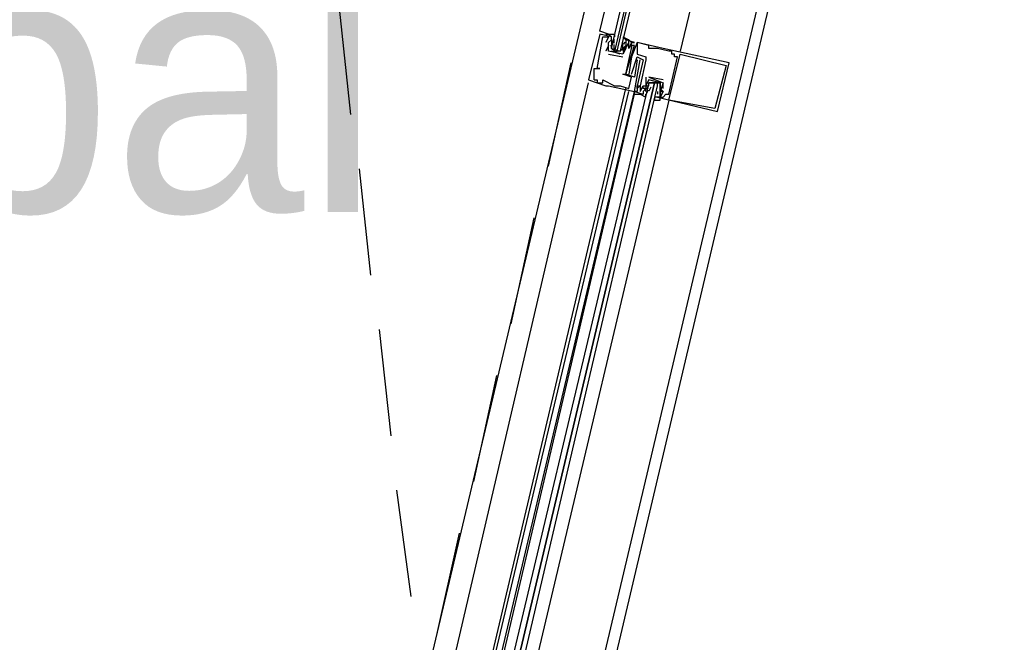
# Model space of a CAD drawing. Header units: feet. Extents: x -79 to 198, y -22 to 181.
# Tile 245 of 256: x 130.91 to 135.49, y 115.78 to 118.67. Entities that reach past the tile are written whole.
import ezdxf
from ezdxf.enums import TextEntityAlignment as Align

# ---------------------------------------------------------------- set-up
doc = ezdxf.new("R2010")
doc.units = ezdxf.units.FT
doc.layers.add('A-LINEA', color=7, linetype='CONTINUOUS')
doc.layers.add('A-NOMBRE-ESPACIO', color=2, linetype='CONTINUOUS')

msp = doc.modelspace()

# ---------------------------------------------------------------- linework, layer by layer
at = {"layer": 'A-LINEA'}
for p, q in [((132.3067, 109.8711), (135.4933, 123.3644)), ((134.4133, 122.4044), (132.5333, 114.4578)), ((135.1733, 122.2311), (133.2933, 114.2844)), ((132.4, 118.7244), (132.4533, 118.2311)), ((133.6667, 118.5911), (133.6133, 118.6044)), ((133.6133, 118.6044), (133.6133, 118.6044)), ((133.6267, 118.5911), (133.6267, 118.5911)), ((133.64, 118.5911), (133.64, 118.5911)), ((133.6533, 118.5911), (133.6533, 118.5911)), ((133.6667, 118.5911), (133.6667, 118.5911)), ((133.6799, 118.568), (133.6788, 118.5799)), ((133.6792, 118.5627), (133.6789, 118.581)), ((133.64, 118.5644), (133.64, 118.5644)), ((133.6533, 118.5511), (133.64, 118.5244)), ((133.6533, 118.5644), (133.6533, 118.5644)), ((133.6533, 118.5644), (133.6533, 118.5644)), ((133.6533, 118.5511), (133.6533, 118.5511)), ((133.6665, 118.5413), (133.6655, 118.5532)), ((133.6667, 118.5778), (133.6667, 118.5778)), ((133.6667, 118.5778), (133.6667, 118.5644)), ((133.6667, 118.5644), (133.6667, 118.5644)), ((133.6667, 118.5511), (133.6667, 118.5511)), ((133.6667, 118.5378), (133.6667, 118.5378)), ((133.6791, 118.5355), (133.6786, 118.5559)), ((133.7067, 118.5378), (133.7067, 118.5378)), ((133.72, 118.5778), (133.72, 118.5778)), ((133.72, 118.5511), (133.72, 118.5644)), ((133.72, 118.5511), (133.72, 118.5511)), ((133.7314, 118.5483), (133.7217, 118.5303)), ((133.7285, 118.5667), (133.7223, 118.5565)), ((133.7285, 118.54), (133.7223, 118.5298)), ((133.7333, 118.5778), (133.7333, 118.5778)), ((133.7333, 118.5644), (133.7333, 118.5644)), ((133.7333, 118.5511), (133.7333, 118.5511)), ((133.7333, 118.5511), (133.7333, 118.5511)), ((133.7333, 118.5378), (133.7333, 118.5378)), ((133.7333, 118.5378), (133.7333, 118.5378)), ((133.7436, 118.5604), (133.7352, 118.5441)), ((133.7467, 118.5778), (133.7467, 118.5778)), ((133.7467, 118.5378), (133.7467, 118.5378)), ((133.7467, 118.5378), (133.7467, 118.5378)), ((133.76, 118.5644), (133.76, 118.5644)), ((133.76, 118.5644), (133.76, 118.5644)), ((133.76, 118.5511), (133.76, 118.5511)), ((133.76, 118.5378), (133.76, 118.5378)), ((133.76, 118.5378), (133.76, 118.5378)), ((133.7733, 118.5644), (133.7733, 118.5644)), ((133.7733, 118.5511), (133.7733, 118.5511)), ((133.7867, 118.5644), (133.7867, 118.5644)), ((133.7867, 118.5644), (133.7867, 118.5644)), ((133.84, 118.5511), (133.84, 118.5511)), ((133.84, 118.5378), (133.84, 118.5378)), ((133.8533, 118.5378), (133.8533, 118.5378)), ((133.8667, 118.5378), (133.8667, 118.5378)), ((133.88, 118.5378), (133.88, 118.5378)), ((133.9067, 118.5378), (133.9067, 118.5378)), ((133.64, 118.5244), (133.64, 118.5244)), ((133.6533, 118.5244), (133.6533, 118.5244)), ((133.6533, 118.5244), (133.6533, 118.5244)), ((133.6533, 118.5111), (133.72, 118.4978)), ((133.6533, 118.5111), (133.6533, 118.5111)), ((133.7067, 118.5111), (133.6667, 118.5244)), ((133.68, 118.5244), (133.6933, 118.5244)), ((133.7067, 118.5244), (133.7067, 118.5244)), ((133.72, 118.5111), (133.72, 118.5111)), ((133.72, 118.5111), (133.72, 118.5111)), ((133.72, 118.4978), (133.72, 118.4978)), ((133.76, 118.4978), (133.76, 118.4978)), ((133.7867, 118.5111), (133.7867, 118.5111)), ((133.7867, 118.4978), (133.7867, 118.4978)), ((133.8267, 118.4978), (133.8267, 118.4978)), ((133.9333, 118.5244), (133.9333, 118.5244)), ((133.9467, 118.5244), (133.9467, 118.5244)), ((133.9467, 118.5111), (133.9467, 118.5111)), ((133.96, 118.5111), (133.96, 118.5111)), ((133.96, 118.4978), (133.96, 118.4978)), ((133.9733, 118.4978), (133.9733, 118.4978)), ((133.9867, 118.5111), (133.9867, 118.5111)), ((133.3733, 117.9911), (133.48, 118.4711)), ((133.5867, 118.4444), (133.5867, 118.4444)), ((133.6, 118.4444), (133.6, 118.4444)), ((133.6, 118.4444), (133.6, 118.4444)), ((133.6133, 118.4444), (133.6133, 118.4444)), ((133.7867, 118.4844), (133.7867, 118.4844)), ((133.8, 118.4844), (133.8, 118.4844)), ((133.8133, 118.4844), (133.8133, 118.4844)), ((133.8267, 118.4844), (133.8267, 118.4844)), ((134.2, 118.4578), (134.2, 118.4578)), ((134.2133, 118.4711), (134.2133, 118.4711)), ((133.72, 118.4178), (133.72, 118.4178)), ((133.7333, 118.4178), (133.7333, 118.4178)), ((133.7333, 118.4178), (133.7333, 118.4178)), ((133.7467, 118.4178), (133.7467, 118.4178)), ((133.76, 118.4178), (133.76, 118.4178)), ((133.76, 118.4044), (133.76, 118.4044)), ((133.7733, 118.4044), (133.7733, 118.4044)), ((133.8267, 118.4044), (133.8267, 118.3644)), ((133.8267, 118.4044), (133.8267, 118.4044)), ((133.9067, 118.3911), (133.84, 118.4044)), ((133.84, 118.4044), (133.84, 118.4044)), ((133.84, 118.4044), (133.84, 118.4044)), ((132.7333, 114.8311), (133.56, 118.3778)), ((132.8933, 114.7911), (133.7333, 118.3511)), ((133.56, 118.3911), (133.56, 118.3911)), ((133.5867, 118.3911), (133.5867, 118.3911)), ((133.6, 118.3911), (133.6, 118.3911)), ((133.6, 118.3778), (133.6, 118.3778)), ((133.6267, 118.3911), (133.6267, 118.3911)), ((133.6267, 118.3778), (133.6267, 118.3778)), ((133.64, 118.3644), (133.64, 118.3644)), ((133.6533, 118.3644), (133.6533, 118.3644)), ((133.68, 118.3644), (133.68, 118.3644)), ((133.6933, 118.3644), (133.6933, 118.3644)), ((133.7067, 118.3644), (133.7067, 118.3644)), ((133.7467, 118.3511), (133.7467, 118.3511)), ((133.7867, 118.3644), (133.7867, 118.3644)), ((133.7867, 118.3644), (133.7867, 118.3644)), ((133.7867, 118.3511), (133.7867, 118.3511)), ((133.7867, 118.3511), (133.7867, 118.3511)), ((133.8, 118.3644), (133.8, 118.3644)), ((133.8, 118.3644), (133.8, 118.3644)), ((133.8133, 118.3644), (133.8133, 118.3644)), ((133.8133, 118.3644), (133.8133, 118.3644)), ((133.8133, 118.3511), (133.8133, 118.3511)), ((133.8267, 118.3644), (133.8267, 118.3644)), ((133.8267, 118.3644), (133.8267, 118.3644)), ((133.8267, 118.3511), (133.8267, 118.3511)), ((133.8267, 118.3378), (133.8267, 118.3511)), ((133.8315, 118.3489), (133.8377, 118.359)), ((133.84, 118.3911), (133.84, 118.3911)), ((133.84, 118.3911), (133.84, 118.3911)), ((133.84, 118.3778), (133.84, 118.3778)), ((133.84, 118.3644), (133.84, 118.3644)), ((133.84, 118.3511), (133.84, 118.3511)), ((133.842, 118.3406), (133.8516, 118.3585)), ((133.8667, 118.3778), (133.8667, 118.3778)), ((133.88, 118.3511), (133.88, 118.3511)), ((133.8933, 118.3511), (133.8933, 118.3511)), ((133.8942, 118.3534), (133.8948, 118.333)), ((133.9067, 118.3911), (133.9067, 118.3911)), ((133.9067, 118.3778), (133.9067, 118.3778)), ((133.9067, 118.3511), (133.9067, 118.3778)), ((133.9067, 118.3778), (133.9067, 118.3778)), ((133.9067, 118.3778), (133.9067, 118.3778)), ((133.9067, 118.3511), (133.9067, 118.3511)), ((132.9067, 114.7911), (133.7467, 118.3378)), ((132.9333, 114.7911), (133.7733, 118.3378)), ((132.9467, 114.7911), (133.7733, 118.3244)), ((133.7733, 118.3244), (133.7733, 118.3378)), ((133.7733, 118.3378), (133.7733, 118.3378)), ((133.7733, 118.3378), (133.7733, 118.3378)), ((133.7733, 118.3244), (133.7733, 118.3378)), ((133.7733, 118.3244), (133.7733, 118.3378)), ((133.7867, 118.3378), (133.7867, 118.3378)), ((133.8, 118.3378), (133.8, 118.3378)), ((133.8133, 118.3244), (133.8133, 118.3244)), ((133.8267, 118.3378), (133.8267, 118.3378)), ((133.8297, 118.3285), (133.8381, 118.3448)), ((133.8315, 118.3355), (133.8377, 118.3457)), ((133.88, 118.3378), (133.88, 118.3244)), ((133.88, 118.3378), (133.88, 118.3378)), ((133.88, 118.3244), (133.88, 118.3244)), ((133.88, 118.3111), (133.88, 118.3111)), ((133.8933, 118.3378), (133.8933, 118.3378)), ((133.8933, 118.3378), (133.8933, 118.3378)), ((133.8933, 118.3244), (133.8933, 118.3244)), ((133.8933, 118.3111), (133.8933, 118.3111)), ((133.8933, 118.3111), (133.8933, 118.3111)), ((133.8935, 118.3476), (133.8945, 118.3357)), ((133.8935, 118.3342), (133.8945, 118.3224)), ((133.8941, 118.3262), (133.8944, 118.3079)), ((133.9067, 118.3378), (133.9067, 118.3378)), ((133.9067, 118.3378), (133.9067, 118.3378)), ((133.9067, 118.3111), (133.9067, 118.3111)), ((133.92, 118.3244), (133.92, 118.3244)), ((133.9333, 118.3244), (133.9333, 118.3244)), ((133.9333, 118.2978), (133.0933, 114.7511)), ((133.9333, 118.2978), (133.9333, 118.2978)), ((134.1467, 118.2578), (134.1467, 118.2578)), ((134.16, 118.2444), (134.16, 118.2444)), ((132.4933, 117.9778), (132.5467, 117.4844)), ((133.2, 117.2578), (133.3067, 117.7511)), ((132.5867, 117.2311), (132.64, 116.7378)), ((133.0267, 116.5244), (133.1333, 117.0178)), ((132.6667, 116.4844), (132.7333, 115.9911)), ((132.8533, 115.8044), (132.96, 116.2844))]:
    msp.add_line(p, q, dxfattribs=at)
for points in [[(134.88, 122.2978), (134.4667, 120.5244), (133.9867, 118.5244)], [(133.64, 118.6044), (133.6533, 118.6044), (133.6133, 118.6178), (134.0933, 120.6044)], [(134.2, 120.5778), (133.7067, 118.5244), (133.6933, 118.5244), (134.1733, 120.5911), (133.68, 118.5244), (133.6667, 118.5378), (134.1467, 120.5911)], [(133.6133, 118.6044), (133.56, 118.3911), (133.64, 118.3644), (133.6533, 118.3644), (133.7733, 118.3378), (133.8, 118.4844), (133.8, 118.4844)], [(133.5867, 118.3911), (133.5867, 118.4444), (133.6, 118.4444), (133.6133, 118.4444), (133.6, 118.4444), (133.6267, 118.5911), (133.64, 118.5911), (133.6533, 118.5911), (133.64, 118.5644)], [(133.64, 118.6044), (133.6533, 118.6044), (133.6133, 118.6178)], [(133.64, 118.6044), (133.6533, 118.6044), (133.6133, 118.6178)], [(133.6533, 118.5378), (133.6533, 118.5511), (133.6533, 118.5644), (133.6667, 118.5778), (133.6667, 118.5911), (133.6533, 118.6044), (133.68, 118.6044), (133.68, 118.5911)], [(133.7333, 118.5778), (133.72, 118.5911), (133.7467, 118.5778), (133.7333, 118.5778), (133.7333, 118.5644), (133.7333, 118.5511), (133.72, 118.5378), (133.72, 118.5244)], [(133.5867, 118.3911), (133.6, 118.3911), (133.6, 118.3778), (133.6267, 118.3778), (133.6267, 118.3911), (133.68, 118.3644), (133.6933, 118.3644), (133.7067, 118.3644), (133.7467, 118.3511), (133.76, 118.4044), (133.72, 118.4178), (133.7333, 118.4178), (133.76, 118.5378), (133.76, 118.5378)], [(133.7333, 118.5511), (133.7333, 118.5378), (133.7333, 118.5511), (133.72, 118.5111), (133.6533, 118.5244), (133.6533, 118.5644), (133.6667, 118.5778), (133.6667, 118.5778)], [(133.6667, 118.5644), (133.6667, 118.5511), (133.6667, 118.5378), (133.7067, 118.5244), (133.72, 118.5378), (133.72, 118.5511)], [(133.7333, 118.5378), (133.7333, 118.5378), (133.72, 118.5111), (133.72, 118.5111)], [(133.7867, 118.4844), (133.7733, 118.4044), (133.7333, 118.4178), (133.7733, 118.5511), (133.76, 118.5511), (133.76, 118.5378), (133.76, 118.5644), (133.7733, 118.5644), (133.7333, 118.5778)], [(133.7467, 118.5378), (133.7467, 118.5778), (133.76, 118.5644), (133.7467, 118.5378)], [(133.8933, 118.3111), (133.88, 118.3111), (134.16, 118.2444), (134.2133, 118.4711), (133.9067, 118.5378), (133.7867, 118.5644), (133.76, 118.4978), (133.7467, 118.4178)], [(133.9067, 118.3378), (133.9067, 118.3378), (133.8933, 118.3111), (133.9067, 118.3111), (133.92, 118.3244), (133.9333, 118.3244), (133.9733, 118.4978), (133.96, 118.4978), (133.96, 118.5111), (133.9467, 118.5111), (133.9467, 118.5244), (133.9333, 118.5244), (133.88, 118.5378), (133.8667, 118.5378), (133.8533, 118.5378), (133.84, 118.5378), (133.84, 118.5511), (133.7867, 118.5644), (133.7867, 118.5111), (133.8267, 118.4978), (133.8267, 118.4844), (133.8, 118.3644), (133.8, 118.3644), (133.8, 118.3378), (133.8133, 118.3644), (133.8133, 118.3644)], [(133.76, 118.4178), (133.7867, 118.4978), (133.8133, 118.4844), (133.7867, 118.3644), (133.7867, 118.3511), (133.7867, 118.3644), (133.8, 118.3644), (133.7867, 118.3511), (133.7867, 118.3378), (133.7733, 118.3378), (133.8133, 118.3244)], [(134.2, 118.4578), (134.1467, 118.2578), (133.9333, 118.2978), (133.9867, 118.5111), (134.2, 118.4578)], [(133.84, 118.4044), (133.9067, 118.3778), (133.8933, 118.3378)], [(133.04, 114.7644), (133.88, 118.3644), (133.88, 118.3778), (133.8667, 118.3778), (133.0133, 114.7644), (133.8667, 118.3778), (133.8533, 118.3778), (133.84, 118.3778), (132.9867, 114.7778)], [(133.84, 118.3911), (133.8267, 118.3644), (133.8267, 118.3511), (133.8133, 118.3378), (133.8133, 118.3244), (133.8, 118.3244), (133.8267, 118.3111), (133.8267, 118.3244)], [(133.8267, 118.3511), (133.8133, 118.3511), (133.8133, 118.3644), (133.8267, 118.3644), (133.84, 118.3911)], [(133.8267, 118.3644), (133.84, 118.3644), (133.84, 118.3778), (133.8933, 118.3778), (133.8933, 118.3511)], [(133.88, 118.3111), (133.8667, 118.3111), (133.8667, 118.2978), (133.8933, 118.2978), (133.8933, 118.3111), (133.88, 118.3111), (133.8933, 118.3111), (133.8933, 118.3244), (133.8933, 118.3378), (133.8933, 118.3511), (133.8933, 118.3778), (133.84, 118.3911)], [(133.8933, 118.3378), (133.8933, 118.3511), (133.9067, 118.3378), (133.8933, 118.3378), (133.8933, 118.3244)], [(133.7733, 118.3244), (133.8, 118.3244), (133.8, 118.3244)], [(133.7733, 118.3244), (133.8, 118.3244), (133.8, 118.3244)], [(133.7733, 118.3244), (133.8, 118.3244), (133.8, 118.3244)]]:
    msp.add_lwpolyline(points, dxfattribs=at)

# ---------------------------------------------------------------- texts
at = {"layer": 'A-NOMBRE-ESPACIO'}
msp.add_text('Dorm. principal', height=1.2, dxfattribs=at).set_placement((127.2, 117.7778), align=Align.CENTER)

doc.saveas('drawing.dxf')
